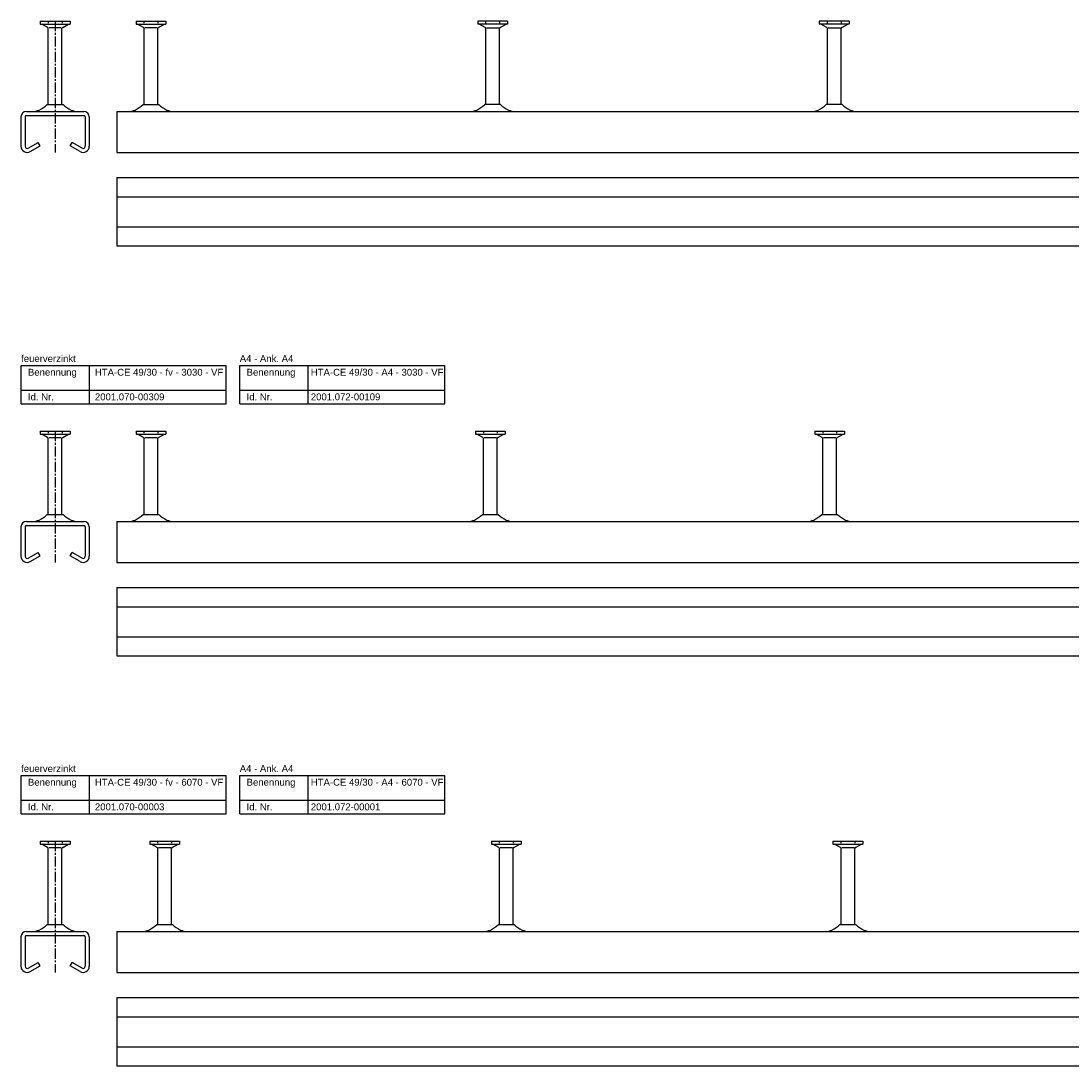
# Model space of a CAD drawing. Header units: millimetres. Extents: x 7963 to 14103, y -477 to 2743.
# Tile 1 of 7: x 7963 to 8731, y -477 to 287. Entities that reach past the tile are written whole.
import ezdxf

# ---------------------------------------------------------------- set-up
doc = ezdxf.new("R2010")
doc.units = ezdxf.units.MM
doc.header["$LTSCALE"] = 10
doc.linetypes.add('MITTE2', pattern=[1.125, 0.75, -0.125, 0.125, -0.125])
doc.layers.add('HALFEN', color=2, linetype='CONTINUOUS')
doc.styles.add('ARIAL50', font='arial.ttf', dxfattribs={"height": 5})

msp = doc.modelspace()

# ---------------------------------------------------------------- linework, layer by layer
at = {"layer": 'HALFEN'}
for p, q in [((7977.17, 287.25), (7998.98, 287.25)), ((7977.17, 287.25), (7977.17, 285.05)), ((7977.17, 285.05), (7998.98, 285.05)), ((7982.57, 282.54), (7978.22, 285.05)), ((7982.98, 286.75), (7982.98, 285.55)), ((7993.17, 286.75), (7993.17, 285.55)), ((7993.57, 282.54), (7997.92, 285.05)), ((7998.98, 287.25), (7998.98, 285.05)), ((8047.25, 287.25), (8069.07, 287.25)), ((8047.25, 287.25), (8047.25, 285.05)), ((8047.25, 285.05), (8069.07, 285.05)), ((8052.66, 282.54), (8048.31, 285.05)), ((8053.07, 286.75), (8053.07, 285.55)), ((8063.26, 286.75), (8063.26, 285.55)), ((8063.66, 282.54), (8068.01, 285.05)), ((8069.07, 287.25), (8069.07, 285.05)), ((8319.07, 287.25), (8297.25, 287.25)), ((8297.25, 287.25), (8297.25, 285.05)), ((8319.07, 285.05), (8297.25, 285.05)), ((8302.66, 282.54), (8298.31, 285.05)), ((8303.07, 286.75), (8303.07, 285.55)), ((8313.26, 286.75), (8313.26, 285.55)), ((8313.66, 282.54), (8318.01, 285.05)), ((8319.07, 287.25), (8319.07, 285.05)), ((8569.07, 287.25), (8547.25, 287.25)), ((8547.25, 287.25), (8547.25, 285.05)), ((8569.07, 285.05), (8547.25, 285.05)), ((8552.66, 282.54), (8548.31, 285.05)), ((8553.07, 286.75), (8553.07, 285.55)), ((8563.26, 286.75), (8563.26, 285.55)), ((8563.66, 282.54), (8568.01, 285.05)), ((8569.07, 287.25), (8569.07, 285.05)), ((7983.07, 226.05), (7983.07, 281.67)), ((7992.58, 282.25), (7983.57, 282.25)), ((7993.07, 226.05), (7993.07, 281.67)), ((8053.16, 226.05), (8053.16, 281.67)), ((8062.67, 282.25), (8053.65, 282.25)), ((8063.16, 226.05), (8063.16, 281.67)), ((8303.16, 226.05), (8303.16, 281.67)), ((8303.65, 282.25), (8312.67, 282.25)), ((8313.16, 226.05), (8313.16, 281.67)), ((8553.16, 226.05), (8553.16, 281.67)), ((8553.65, 282.25), (8562.67, 282.25)), ((8563.16, 226.05), (8563.16, 281.67)), ((7982.3, 226.05), (7993.85, 226.05)), ((8052.39, 226.05), (8063.94, 226.05)), ((8313.94, 226.05), (8302.39, 226.05)), ((8563.94, 226.05), (8552.39, 226.05)), ((7963.07, 217.05), (7963.07, 195.55)), ((7966.07, 217.05), (7966.07, 195.55)), ((7967.07, 221.05), (8009.07, 221.05)), ((7967.07, 218.05), (8009.07, 218.05)), ((8010.07, 217.05), (8010.07, 195.55)), ((8013.07, 217.05), (8013.07, 195.55)), ((8033.16, 221.05), (9083.16, 221.05)), ((8033.16, 221.05), (8033.16, 191.05)), ((7968.32, 194.25), (7975.57, 198.43)), ((7969.82, 191.65), (7977.07, 195.84)), ((7977.07, 195.84), (7975.57, 198.43)), ((7999.07, 195.84), (8000.57, 198.43)), ((8006.32, 191.65), (7999.07, 195.84)), ((8007.82, 194.25), (8000.57, 198.43)), ((8033.16, 191.05), (9083.16, 191.05)), ((8033.16, 172.62), (9083.16, 172.62)), ((8033.16, 172.62), (8033.16, 122.62)), ((8033.16, 158.62), (9083.16, 158.62)), ((8033.16, 136.62), (9083.16, 136.62)), ((8033.16, 122.62), (9083.16, 122.62)), ((7963.16, 35.25), (8113.16, 35.25)), ((7963.16, 7.25), (7963.16, 35.25)), ((8013.16, 7.25), (8013.16, 35.25)), ((8113.16, 7.25), (8113.16, 35.25)), ((8123.16, 35.25), (8273.16, 35.25)), ((8123.16, 7.25), (8123.16, 35.25)), ((8173.16, 7.25), (8173.16, 35.25)), ((8273.16, 7.25), (8273.16, 35.25)), ((7963.16, 17.25), (8113.16, 17.25)), ((8123.16, 17.25), (8273.16, 17.25)), ((7963.16, 7.25), (8113.16, 7.25)), ((8123.16, 7.25), (8273.16, 7.25)), ((7977.17, -12.75), (7998.98, -12.75)), ((7977.17, -12.75), (7977.17, -14.95)), ((7977.17, -14.95), (7998.98, -14.95)), ((7982.57, -17.46), (7978.22, -14.95)), ((7982.98, -13.25), (7982.98, -14.45)), ((7993.17, -13.25), (7993.17, -14.45)), ((7993.57, -17.46), (7997.92, -14.95)), ((7998.98, -12.75), (7998.98, -14.95)), ((8047.25, -12.75), (8069.07, -12.75)), ((8047.25, -12.75), (8047.25, -14.95)), ((8047.25, -14.95), (8069.07, -14.95)), ((8052.66, -17.46), (8048.31, -14.95)), ((8053.07, -13.25), (8053.07, -14.45)), ((8063.26, -13.25), (8063.26, -14.45)), ((8063.66, -17.46), (8068.01, -14.95)), ((8069.07, -12.75), (8069.07, -14.95)), ((8295.59, -12.75), (8317.4, -12.75)), ((8295.59, -12.75), (8295.59, -14.95)), ((8295.59, -14.95), (8317.4, -14.95)), ((8301, -17.46), (8296.65, -14.95)), ((8301.4, -13.25), (8301.4, -14.45)), ((8311.59, -13.25), (8311.59, -14.45)), ((8312, -17.46), (8316.35, -14.95)), ((8317.4, -12.75), (8317.4, -14.95)), ((8543.92, -12.75), (8565.74, -12.75)), ((8543.92, -12.75), (8543.92, -14.95)), ((8543.92, -14.95), (8565.74, -14.95)), ((8549.33, -17.46), (8544.98, -14.95)), ((8549.74, -13.25), (8549.74, -14.45)), ((8559.92, -13.25), (8559.92, -14.45)), ((8560.33, -17.46), (8564.68, -14.95)), ((8565.74, -12.75), (8565.74, -14.95)), ((7983.07, -73.95), (7983.07, -18.33)), ((7992.58, -17.75), (7983.57, -17.75)), ((7993.07, -73.95), (7993.07, -18.33)), ((8053.16, -73.95), (8053.16, -18.33)), ((8062.67, -17.75), (8053.65, -17.75)), ((8063.16, -73.95), (8063.16, -18.33)), ((8301.5, -73.95), (8301.5, -18.33)), ((8311, -17.75), (8301.99, -17.75)), ((8311.5, -73.95), (8311.5, -18.33)), ((8549.83, -73.95), (8549.83, -18.33)), ((8559.34, -17.75), (8550.32, -17.75)), ((8559.83, -73.95), (8559.83, -18.33)), ((7982.3, -73.95), (7993.85, -73.95)), ((8052.39, -73.95), (8063.94, -73.95)), ((8300.72, -73.95), (8312.27, -73.95)), ((8549.05, -73.95), (8560.6, -73.95)), ((7963.07, -82.95), (7963.07, -104.45)), ((7966.07, -82.95), (7966.07, -104.45)), ((7967.07, -78.95), (8009.07, -78.95)), ((7967.07, -81.95), (8009.07, -81.95)), ((8010.07, -82.95), (8010.07, -104.45)), ((8013.07, -82.95), (8013.07, -104.45)), ((8033.16, -78.95), (11063.16, -78.95)), ((8033.16, -78.95), (8033.16, -108.95)), ((7968.32, -105.75), (7975.57, -101.57)), ((7969.82, -108.35), (7977.07, -104.16)), ((7977.07, -104.16), (7975.57, -101.57)), ((7999.07, -104.16), (8000.57, -101.57)), ((8006.32, -108.35), (7999.07, -104.16)), ((8007.82, -105.75), (8000.57, -101.57)), ((8033.16, -108.95), (11063.16, -108.95)), ((8033.16, -127.38), (11063.16, -127.38)), ((8033.16, -127.38), (8033.16, -177.38)), ((8033.16, -141.38), (11063.16, -141.38)), ((8033.16, -163.38), (11063.16, -163.38)), ((8033.16, -177.38), (11063.16, -177.38)), ((7963.16, -264.75), (8113.16, -264.75)), ((7963.16, -292.75), (7963.16, -264.75)), ((8013.16, -292.75), (8013.16, -264.75)), ((8113.16, -292.75), (8113.16, -264.75)), ((8123.16, -264.75), (8273.16, -264.75)), ((8123.16, -292.75), (8123.16, -264.75)), ((8173.16, -292.75), (8173.16, -264.75)), ((8273.16, -292.75), (8273.16, -264.75)), ((7963.16, -282.75), (8113.16, -282.75)), ((8123.16, -282.75), (8273.16, -282.75)), ((7963.16, -292.75), (8113.16, -292.75)), ((8123.16, -292.75), (8273.16, -292.75)), ((7977.17, -312.75), (7998.98, -312.75)), ((7977.17, -312.75), (7977.17, -314.95)), ((7977.17, -314.95), (7998.98, -314.95)), ((7982.57, -317.46), (7978.22, -314.95)), ((7982.98, -313.25), (7982.98, -314.45)), ((7993.17, -313.25), (7993.17, -314.45)), ((7993.57, -317.46), (7997.92, -314.95)), ((7998.98, -312.75), (7998.98, -314.95)), ((8057.25, -312.75), (8079.07, -312.75)), ((8057.25, -312.75), (8057.25, -314.95)), ((8057.25, -314.95), (8079.07, -314.95)), ((8062.66, -317.46), (8058.31, -314.95)), ((8063.07, -313.25), (8063.07, -314.45)), ((8073.26, -313.25), (8073.26, -314.45)), ((8073.66, -317.46), (8078.01, -314.95)), ((8079.07, -312.75), (8079.07, -314.95)), ((8307.25, -312.75), (8329.07, -312.75)), ((8307.25, -312.75), (8307.25, -314.95)), ((8307.25, -314.95), (8329.07, -314.95)), ((8312.66, -317.46), (8308.31, -314.95)), ((8313.07, -313.25), (8313.07, -314.45)), ((8323.26, -313.25), (8323.26, -314.45)), ((8323.66, -317.46), (8328.01, -314.95)), ((8329.07, -312.75), (8329.07, -314.95)), ((8557.25, -312.75), (8579.07, -312.75)), ((8557.25, -312.75), (8557.25, -314.95)), ((8557.25, -314.95), (8579.07, -314.95)), ((8562.66, -317.46), (8558.31, -314.95)), ((8563.07, -313.25), (8563.07, -314.45)), ((8573.26, -313.25), (8573.26, -314.45)), ((8573.66, -317.46), (8578.01, -314.95)), ((8579.07, -312.75), (8579.07, -314.95)), ((7983.07, -373.95), (7983.07, -318.33)), ((7992.58, -317.75), (7983.57, -317.75)), ((7993.07, -373.95), (7993.07, -318.33)), ((8063.16, -373.95), (8063.16, -318.33)), ((8072.67, -317.75), (8063.65, -317.75)), ((8073.16, -373.95), (8073.16, -318.33)), ((8313.16, -373.95), (8313.16, -318.33)), ((8322.67, -317.75), (8313.65, -317.75)), ((8323.16, -373.95), (8323.16, -318.33)), ((8563.16, -373.95), (8563.16, -318.33)), ((8572.67, -317.75), (8563.65, -317.75)), ((8573.16, -373.95), (8573.16, -318.33)), ((7982.3, -373.95), (7993.85, -373.95)), ((8062.39, -373.95), (8073.94, -373.95)), ((8312.39, -373.95), (8323.94, -373.95)), ((8562.39, -373.95), (8573.94, -373.95)), ((7963.07, -382.95), (7963.07, -404.45)), ((7966.07, -382.95), (7966.07, -404.45)), ((7967.07, -378.95), (8009.07, -378.95)), ((7967.07, -381.95), (8009.07, -381.95)), ((8010.07, -382.95), (8010.07, -404.45)), ((8013.07, -382.95), (8013.07, -404.45)), ((8033.16, -378.95), (14103.16, -378.95)), ((8033.16, -378.95), (8033.16, -408.95)), ((7968.32, -405.75), (7975.57, -401.57)), ((7969.82, -408.35), (7977.07, -404.16)), ((7977.07, -404.16), (7975.57, -401.57)), ((7999.07, -404.16), (8000.57, -401.57)), ((8006.32, -408.35), (7999.07, -404.16)), ((8007.82, -405.75), (8000.57, -401.57)), ((8033.16, -408.95), (14103.16, -408.95)), ((8033.16, -427.38), (14103.16, -427.38)), ((8033.16, -427.38), (8033.16, -477.38)), ((8033.16, -441.38), (14103.16, -441.38)), ((8033.16, -463.38), (14103.16, -463.38)), ((8033.16, -477.38), (14103.16, -477.38))]:
    msp.add_line(p, q, dxfattribs=at)
at = {"layer": 'HALFEN', "color": 1, "linetype": 'MITTE2'}
for p, q in [((7988.07, 287.25), (7988.07, 191.05)), ((7988.07, -12.75), (7988.07, -108.95)), ((7988.07, -312.75), (7988.07, -408.95))]:
    msp.add_line(p, q, dxfattribs=at)
at = {"layer": 'HALFEN'}
for centre, radius, start, end in [((7982.07, 281.67), 1, 0, 60), ((7994.07, 281.67), 1, 120, 180), ((8052.16, 281.67), 1, 0, 60), ((8064.16, 281.67), 1, 120, 180), ((8302.16, 281.67), 1, 0, 60), ((8314.16, 281.67), 1, 120, 180), ((8552.16, 281.67), 1, 0, 60), ((8564.16, 281.67), 1, 120, 180), ((7967.17, 242.29), 22.19, 294.68357, 312.97281), ((8008.97, 242.29), 22.19, 227.02719, 245.31643), ((8037.26, 242.29), 22.19, 294.68357, 312.97281), ((8079.06, 242.29), 22.19, 227.02719, 245.31643), ((8287.26, 242.29), 22.19, 294.68357, 312.97281), ((8329.06, 242.29), 22.19, 227.02719, 245.31643), ((8537.26, 242.29), 22.19, 294.68357, 312.97281), ((8579.06, 242.29), 22.19, 227.02719, 245.31643), ((7967.07, 217.05), 4, 90, 180), ((7967.07, 217.05), 1, 90, 180), ((7971.53, 232.8), 11.75, 270, 294.68357), ((8004.62, 232.8), 11.75, 245.31643, 270), ((8009.07, 217.05), 4, 0, 90), ((8009.07, 217.05), 1, 0, 90), ((8041.62, 232.8), 11.75, 270, 294.68357), ((8074.7, 232.8), 11.75, 245.31643, 270), ((8291.62, 232.8), 11.75, 270, 294.68357), ((8324.7, 232.8), 11.75, 245.31643, 270), ((8541.62, 232.8), 11.75, 270, 294.68357), ((8574.7, 232.8), 11.75, 245.31643, 270), ((7967.57, 195.55), 4.5, 180, 300), ((7967.57, 195.55), 1.5, 180, 300), ((8008.57, 195.55), 4.5, 240, 0), ((8008.57, 195.55), 1.5, 240, 0), ((7982.07, -18.33), 1, 0, 60), ((7994.07, -18.33), 1, 120, 180), ((8052.16, -18.33), 1, 0, 60), ((8064.16, -18.33), 1, 120, 180), ((8300.5, -18.33), 1, 0, 60), ((8312.5, -18.33), 1, 120, 180), ((8548.83, -18.33), 1, 0, 60), ((8560.83, -18.33), 1, 120, 180), ((7967.17, -57.71), 22.19, 294.68357, 312.97281), ((8008.97, -57.71), 22.19, 227.02719, 245.31643), ((8037.26, -57.71), 22.19, 294.68357, 312.97281), ((8079.06, -57.71), 22.19, 227.02719, 245.31643), ((8285.59, -57.71), 22.19, 294.68357, 312.97281), ((8327.4, -57.71), 22.19, 227.02719, 245.31643), ((8533.93, -57.71), 22.19, 294.68357, 312.97281), ((8575.73, -57.71), 22.19, 227.02719, 245.31643), ((7967.07, -82.95), 4, 90, 180), ((7967.07, -82.95), 1, 90, 180), ((7971.53, -67.2), 11.75, 270, 294.68357), ((8004.62, -67.2), 11.75, 245.31643, 270), ((8009.07, -82.95), 4, 0, 90), ((8009.07, -82.95), 1, 0, 90), ((8041.62, -67.2), 11.75, 270, 294.68357), ((8074.7, -67.2), 11.75, 245.31643, 270), ((8289.95, -67.2), 11.75, 270, 294.68357), ((8323.04, -67.2), 11.75, 245.31643, 270), ((8538.29, -67.2), 11.75, 270, 294.68357), ((8571.37, -67.2), 11.75, 245.31643, 270), ((7967.57, -104.45), 4.5, 180, 300), ((7967.57, -104.45), 1.5, 180, 300), ((8008.57, -104.45), 4.5, 240, 0), ((8008.57, -104.45), 1.5, 240, 0), ((7982.07, -318.33), 1, 0, 60), ((7994.07, -318.33), 1, 120, 180), ((8062.16, -318.33), 1, 0, 60), ((8074.16, -318.33), 1, 120, 180), ((8312.16, -318.33), 1, 0, 60), ((8324.16, -318.33), 1, 120, 180), ((8562.16, -318.33), 1, 0, 60), ((8574.16, -318.33), 1, 120, 180), ((7967.17, -357.71), 22.19, 294.68357, 312.97281), ((8008.97, -357.71), 22.19, 227.02719, 245.31643), ((8047.26, -357.71), 22.19, 294.68357, 312.97281), ((8089.06, -357.71), 22.19, 227.02719, 245.31643), ((8297.26, -357.71), 22.19, 294.68357, 312.97281), ((8339.06, -357.71), 22.19, 227.02719, 245.31643), ((8547.26, -357.71), 22.19, 294.68357, 312.97281), ((8589.06, -357.71), 22.19, 227.02719, 245.31643), ((7967.07, -382.95), 4, 90, 180), ((7967.07, -382.95), 1, 90, 180), ((7971.53, -367.2), 11.75, 270, 294.68357), ((8004.62, -367.2), 11.75, 245.31643, 270), ((8009.07, -382.95), 4, 0, 90), ((8009.07, -382.95), 1, 0, 90), ((8051.62, -367.2), 11.75, 270, 294.68357), ((8084.7, -367.2), 11.75, 245.31643, 270), ((8301.62, -367.2), 11.75, 270, 294.68357), ((8334.7, -367.2), 11.75, 245.31643, 270), ((8551.62, -367.2), 11.75, 270, 294.68357), ((8584.7, -367.2), 11.75, 245.31643, 270), ((7967.57, -404.45), 4.5, 180, 300), ((7967.57, -404.45), 1.5, 180, 300), ((8008.57, -404.45), 4.5, 240, 0), ((8008.57, -404.45), 1.5, 240, 0)]:
    msp.add_arc(centre, radius, start, end, dxfattribs=at)

# ---------------------------------------------------------------- texts
at = {"layer": 'HALFEN', "style": 'ARIAL50'}
for s, p in [('feuerverzinkt', (7963.16, 37.75)), ('A4 - Ank. A4', (8123.16, 37.75)), ('Benennung', (7968.16, 27.75)), ('HTA-CE 49/30 - fv - 3030 - VF', (8017.16, 27.75)), ('Benennung', (8128.16, 27.75)), ('HTA-CE 49/30 - A4 - 3030 - VF', (8175.16, 27.75)), ('Id. Nr.', (7968.16, 9.75)), ('2001.070-00309', (8017.16, 9.75)), ('Id. Nr.', (8128.16, 9.75)), ('2001.072-00109', (8175.16, 9.75)), ('feuerverzinkt', (7963.16, -262.25)), ('A4 - Ank. A4', (8123.16, -262.25)), ('Benennung', (7968.16, -272.25)), ('HTA-CE 49/30 - fv - 6070 - VF', (8017.16, -272.25)), ('Benennung', (8128.16, -272.25)), ('HTA-CE 49/30 - A4 - 6070 - VF', (8175.16, -272.25)), ('Id. Nr.', (7968.16, -290.25)), ('2001.070-00003', (8017.16, -290.25)), ('Id. Nr.', (8128.16, -290.25)), ('2001.072-00001', (8175.16, -290.25))]:
    msp.add_text(s, height=5, dxfattribs=at).set_placement(p)

doc.saveas('drawing.dxf')
